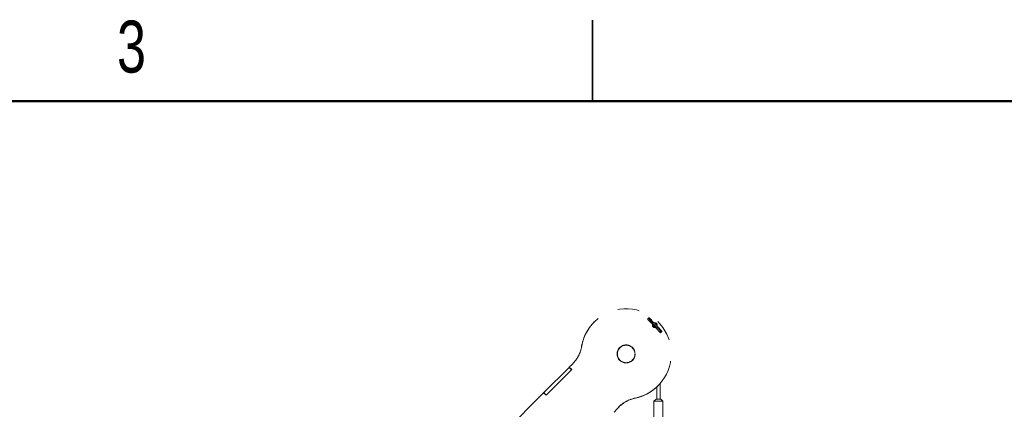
# Paper-space layout 'Sheet4' of a CAD drawing. Header units: inches. Extents: x 0.1 to 16.9, y 0.1 to 10.9.
# Tile 12 of 14: x 5.9 to 10.4, y 9.1 to 10.9. Entities that reach past the tile are written whole.
import ezdxf

# ---------------------------------------------------------------- set-up
doc = ezdxf.new("R2010")
doc.units = ezdxf.units.IN
doc.header["$MEASUREMENT"] = 0
doc.linetypes.add('PHANTOM', pattern=[0.5, 0.25, -0.05, 0.05, -0.05, 0.05, -0.05])
doc.styles.add('SLDTEXTSTYLE0', font='TXT', dxfattribs={"width": 0.75})

psp = doc.layouts.new('Sheet4')

# ---------------------------------------------------------------- linework, layer by layer
at = {"color": 7, "linetype": 'Continuous', "lineweight": 25}
for p, q in [((8.5, 10.5), (8.5, 10.875)), ((8.5, 10.875), (8.5, 10.5))]:
    psp.add_line(p, q, dxfattribs=at)
at = {"color": 7, "linetype": 'Continuous', "lineweight": 50}
psp.add_line((0.5, 10.5), (16.5, 10.5), dxfattribs=at)
at = {"color": 7, "linetype": 'PHANTOM', "lineweight": 18}
for p, q in [((8.5095, 9.4822), (8.5092, 9.4819)), ((8.4506, 9.3694), (8.4509, 9.3697)), ((8.4077, 9.2866), (8.3934, 9.2723)), ((8.3934, 9.2723), (8.3937, 9.2726)), ((8.4081, 9.287), (8.3937, 9.2726)), ((8.3937, 9.2726), (8.4048, 9.2616)), ((8.4077, 9.2866), (8.4081, 9.287)), ((8.2763, 9.1552), (8.3923, 9.2712)), ((8.4048, 9.2616), (8.2863, 9.1431)), ((8.2873, 9.1441), (8.4033, 9.2601)), ((8.3923, 9.2712), (8.3931, 9.272)), ((8.4033, 9.2601), (8.3923, 9.2712)), ((8.3934, 9.2723), (8.3931, 9.272)), ((8.4042, 9.261), (8.3931, 9.272)), ((8.3934, 9.2723), (8.4044, 9.2612)), ((8.4033, 9.2601), (8.4042, 9.261)), ((8.4044, 9.2612), (8.4042, 9.261)), ((8.4044, 9.2612), (8.4048, 9.2616)), ((8.8025, 9.186), (8.8029, 9.1863)), ((8.8131, 9.1256), (8.8131, 9.1972)), ((8.2749, 9.1538), (8.0724, 8.9513)), ((8.2752, 9.1541), (8.0728, 8.9517)), ((8.2752, 9.1541), (8.2749, 9.1538)), ((8.2749, 9.1538), (8.2752, 9.1541)), ((8.2752, 9.1541), (8.2753, 9.1542)), ((8.2752, 9.1541), (8.2752, 9.1541)), ((8.2863, 9.1431), (8.2752, 9.1541)), ((8.2753, 9.1542), (8.2763, 9.1552)), ((8.2864, 9.1432), (8.2753, 9.1542)), ((8.2873, 9.1441), (8.2763, 9.1552)), ((8.2862, 9.1431), (8.2864, 9.1432)), ((8.2863, 9.1431), (8.2862, 9.1431)), ((8.2864, 9.1432), (8.2873, 9.1441)), ((8.7975, 9.1812), (8.7975, 9.1256)), ((8.6986, 9.1301), (8.699, 9.1304)), ((8.7949, 9.1256), (8.7845, 9.1152)), ((8.7845, 9.1152), (8.7845, 8.9582)), ((8.8261, 9.1152), (8.7845, 9.1152)), ((8.8157, 9.1256), (8.7949, 9.1256)), ((8.8261, 9.1152), (8.8157, 9.1256)), ((8.8261, 8.9582), (8.8261, 9.1152)), ((8.6013, 9.0658), (8.6143, 9.0807))]:
    psp.add_line(p, q, dxfattribs=at)
for radius in [0.0417, 0.0404]:
    psp.add_circle((8.6559, 9.3339), radius, dxfattribs=at)
for centre, radius, start, end in [((8.6562, 9.3343), 0.2083, 281.8461, 170.2066), ((8.6557, 9.3341), 0.2082, 134.7481, 170.2352), ((8.771, 9.491), 0.00173, 330.0823, 42.0809), ((8.7887, 9.4668), 0.0113, 163.9634, 284.3268), ((8.7884, 9.4665), 0.0104, 163.8351, 225.3883), ((8.7884, 9.4665), 0.00917, 168.4163, 225.3883), ((8.7884, 9.4665), 0.0104, 225.3883, 285.1185), ((8.7884, 9.4665), 0.00917, 225.3883, 280.2433), ((8.7887, 9.4668), 0.0113, 338.2807, 109.8593), ((8.7884, 9.4665), 0.0113, 341.2711, 107.039), ((8.7884, 9.4665), 0.0104, 343.8792, 104.7992), ((8.7884, 9.4665), 0.00917, 348.2819, 100.1518), ((8.8058, 9.442), 0.00173, 150.0248, 222.1281), ((8.8188, 9.4382), 0.00243, 231.0358, 54.1191), ((8.2989, 9.3955), 0.1539, 315.0012, 350.2351), ((8.2992, 9.3958), 0.1539, 315.0012, 350.2351), ((8.656, 9.3338), 0.2082, 281.8194, 314.7461), ((8.7305, 8.9798), 0.1539, 101.8192, 139.0009), ((8.7301, 8.9794), 0.1539, 101.8194, 134.7462)]:
    psp.add_arc(centre, radius, start, end, dxfattribs=at)
for points, knots in [([(8.7635, 9.5), (8.7632, 9.5002), (8.7627, 9.5007), (8.7617, 9.5009), (8.7608, 9.5008), (8.7602, 9.5006), (8.7597, 9.5002), (8.7593, 9.4997), (8.759, 9.4992), (8.7589, 9.4987), (8.7589, 9.4982), (8.759, 9.4977), (8.7592, 9.4974), (8.7593, 9.4971), (8.7595, 9.4968), (8.7596, 9.4967), (8.7597, 9.4966)], [0, 0, 0, 0, 0.168338, 0.330418, 0.410343, 0.488431, 0.563258, 0.633206, 0.696936, 0.753739, 0.80369, 0.847639, 0.88713, 0.924221, 0.961162, 1, 1, 1, 1]), ([(8.7723, 9.4921), (8.7711, 9.4932), (8.7688, 9.4954), (8.7661, 9.4978), (8.7641, 9.4995), (8.7636, 9.5), (8.7633, 9.5002)], [0, 0, 0, 0, 0.246526, 0.497834, 0.750248, 1, 1, 1, 1]), ([(8.8208, 9.4398), (8.8208, 9.4399), (8.8207, 9.44), (8.8196, 9.4413), (8.8174, 9.4437), (8.8137, 9.4476), (8.8085, 9.453), (8.8035, 9.4582), (8.7991, 9.4627), (8.7954, 9.4665), (8.7913, 9.4707), (8.7873, 9.4748), (8.7829, 9.4793), (8.7785, 9.4838), (8.7743, 9.4882), (8.7708, 9.4918), (8.7682, 9.4945), (8.7658, 9.497), (8.7641, 9.4989), (8.7632, 9.5), (8.7633, 9.5), (8.7634, 9.5)], [0, 0, 0, 0, 0.051854, 0.104011, 0.153219, 0.240505, 0.314238, 0.376686, 0.426323, 0.464506, 0.498892, 0.560804, 0.59523, 0.647436, 0.717026, 0.757675, 0.803013, 0.853583, 0.908898, 0.968089, 1, 1, 1, 1]), ([(8.7604, 9.496), (8.76, 9.4964), (8.7595, 9.4968), (8.7584, 9.4972), (8.7579, 9.4972), (8.7573, 9.4971), (8.7567, 9.4969), (8.7562, 9.4965), (8.7558, 9.496), (8.7556, 9.4953), (8.7555, 9.4947), (8.7556, 9.4941), (8.756, 9.4933), (8.7563, 9.493), (8.7565, 9.4927)], [0, 0, 0, 0, 0.309296, 0.369628, 0.425568, 0.478867, 0.531178, 0.583692, 0.637002, 0.691318, 0.746903, 0.804415, 0.864953, 1, 1, 1, 1]), ([(8.756, 9.4932), (8.756, 9.4931), (8.7561, 9.4929), (8.7572, 9.4916), (8.7593, 9.4892), (8.763, 9.4853), (8.7683, 9.4799), (8.7733, 9.4747), (8.7776, 9.4702), (8.7813, 9.4665), (8.7854, 9.4623), (8.7894, 9.4582), (8.7938, 9.4537), (8.7983, 9.4491), (8.8024, 9.4448), (8.8059, 9.4411), (8.8086, 9.4384), (8.8109, 9.4359), (8.8126, 9.434), (8.8136, 9.4329), (8.8134, 9.4329), (8.8134, 9.4329)], [0, 0, 0, 0, 0.051854, 0.104011, 0.153219, 0.240505, 0.314238, 0.376686, 0.426323, 0.464506, 0.498892, 0.560804, 0.59523, 0.647436, 0.717026, 0.757675, 0.803013, 0.853583, 0.908898, 0.968089, 1, 1, 1, 1]), ([(8.7597, 9.4966), (8.7596, 9.4966), (8.7595, 9.4966), (8.7605, 9.4955), (8.7622, 9.4936), (8.7646, 9.4911), (8.7673, 9.4883), (8.7708, 9.4846), (8.775, 9.4803), (8.7794, 9.4757), (8.7838, 9.4712), (8.7878, 9.4671), (8.7919, 9.4629), (8.7956, 9.4591), (8.7999, 9.4546), (8.8049, 9.4495), (8.8101, 9.4441), (8.8138, 9.4403), (8.8159, 9.438), (8.8169, 9.4367), (8.817, 9.4366), (8.817, 9.4365)], [0, 0, 0, 0, 0.033694, 0.093292, 0.148942, 0.199781, 0.245331, 0.286145, 0.355971, 0.408316, 0.442819, 0.504847, 0.539286, 0.577518, 0.627196, 0.689642, 0.763278, 0.850299, 0.899283, 0.951139, 1, 1, 1, 1]), ([(8.7878, 9.467), (8.7868, 9.468), (8.7847, 9.4701), (8.7812, 9.4738), (8.7768, 9.4783), (8.7718, 9.4834), (8.7666, 9.4888), (8.763, 9.4927), (8.7609, 9.495), (8.7598, 9.4962), (8.7598, 9.4963), (8.7597, 9.4964)], [0, 0, 0, 0, 0.063304, 0.141035, 0.242037, 0.368999, 0.51871, 0.695637, 0.795228, 0.900658, 1, 1, 1, 1]), ([(8.8171, 9.4363), (8.8171, 9.4363), (8.8172, 9.4363), (8.8163, 9.4374), (8.8145, 9.4393), (8.8121, 9.4419), (8.8095, 9.4446), (8.806, 9.4483), (8.8018, 9.4526), (8.7973, 9.4572), (8.7934, 9.4613), (8.7909, 9.4639), (8.7894, 9.4654)], [0, 0, 0, 0, 0.068681, 0.190167, 0.303606, 0.407238, 0.500086, 0.583283, 0.725617, 0.832317, 0.902649, 1, 1, 1, 1]), ([(8.8045, 9.4408), (8.8057, 9.4397), (8.808, 9.4375), (8.8106, 9.4351), (8.8126, 9.4334), (8.8132, 9.433), (8.8135, 9.4328)], [0, 0, 0, 0, 0.246526, 0.497834, 0.750248, 1, 1, 1, 1]), ([(8.8133, 9.4329), (8.8135, 9.4327), (8.814, 9.4323), (8.8151, 9.432), (8.8159, 9.4321), (8.8165, 9.4323), (8.8171, 9.4327), (8.8175, 9.4332), (8.8177, 9.4337), (8.8178, 9.4343), (8.8178, 9.4348), (8.8177, 9.4352), (8.8176, 9.4356), (8.8174, 9.4359), (8.8172, 9.4361), (8.8171, 9.4362), (8.817, 9.4363)], [0, 0, 0, 0, 0.168338, 0.330418, 0.410343, 0.488431, 0.563258, 0.633206, 0.696936, 0.753739, 0.80369, 0.847639, 0.88713, 0.924221, 0.961162, 1, 1, 1, 1])]:
    psp.add_open_spline(points, degree=3, knots=knots, dxfattribs=at)

# ---------------------------------------------------------------- texts
at = {"color": 7, "linetype": 'Continuous', "lineweight": 0, "insert": (6.3726, 10.8726), "char_height": 0.24, "attachment_point": 2, "style": 'SLDTEXTSTYLE0'}
psp.add_mtext('3', dxfattribs=at)

doc.saveas('drawing.dxf')
